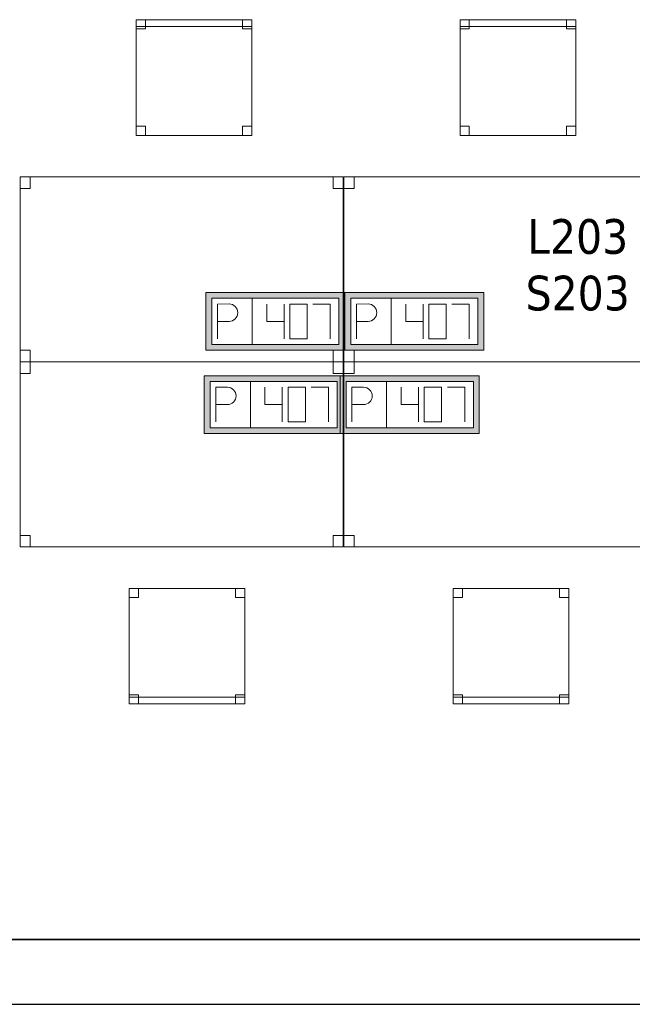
# Model space of a CAD drawing. Header units: metres. Extents: x 397.7 to 427.5, y 12.7 to 28.4.
# Tile 2 of 130: x 401.8 to 404.4, y 12.8 to 17.1. Entities that reach past the tile are written whole.
import ezdxf

# ---------------------------------------------------------------- set-up
doc = ezdxf.new("R2010")
doc.units = ezdxf.units.M
doc.layers.add('01_SUELOS', color=7, linetype='Continuous', lineweight=25, true_color=0x007f00)
for name, color, linetype, lineweight in [('02_MOBILIARIO', 7, 'Continuous', 18), ('A-DETL-____-MBND', 7, 'Continuous', 18), ('A-WALL-____-MCUT', 7, 'Continuous', 25), ('A-WALL-____-OTLN', 7, 'Continuous', 25), ('E-ELEC-FIXT-IDEN', 7, 'Continuous', 30)]:
    doc.layers.add(name, color=color, linetype=linetype, lineweight=lineweight)
doc.styles.add('Tahoma_3', font='tahoma.ttf', dxfattribs={"height": 0.15})

# ---------------------------------------------------------------- blocks, each defined once
blk = doc.blocks.new('Family - Mur P2-152758-05_ELEC_P2')
at = {"layer": 'A-WALL-____-MCUT', "color": 253, "true_color": 0xaaaaaa}
for p, q in [((25.4738, 0.28), (0.0555, 0.28)), ((0, 0), (25.4158, 0))]:
    blk.add_line(p, q, dxfattribs=at)
at = {"layer": 'A-WALL-____-OTLN', "color": 253, "true_color": 0xaaaaaa}
for p, q in [((25.4738, 0.28), (0.0555, 0.28)), ((0, 0), (25.4158, 0))]:
    blk.add_line(p, q, dxfattribs=at)
at = {"layer": 'A-WALL-____-OTLN', "color": 253, "lineweight": 18, "true_color": 0xaaaaaa}
blk.add_line((0, 0), (25.4158, 0), dxfattribs=at)
blk = doc.blocks.new('Family - Taula 140X80_P2-152765-05_ELEC_P2')
at = {"layer": 'A-DETL-____-MBND', "color": 253, "true_color": 0xaaaaaa}
for p, q in [((0, 0.7501), (0, 0.8001)), ((0, 0.8001), (0.0437, 0.8001)), ((0.0437, 0.8001), (0, 0.8001)), ((0, 0.8001), (0, 0.7501)), ((0, 0), (0, 0.8001)), ((0, 0.8001), (1.3973, 0.8001)), ((1.3973, 0.8001), (0, 0.8001)), ((0, 0.8001), (0, 0)), ((0.0437, 0.8001), (0.0437, 0.7501)), ((0.0437, 0.7501), (0.0437, 0.8001)), ((1.3536, 0.7501), (1.3536, 0.8001)), ((1.3536, 0.8001), (1.3973, 0.8001)), ((1.3973, 0.8001), (1.3536, 0.8001)), ((1.3536, 0.8001), (1.3536, 0.7501)), ((1.3973, 0.8001), (1.3973, 0)), ((1.3973, 0), (1.3973, 0.8001)), ((1.3973, 0.8001), (1.3973, 0.7501)), ((1.3973, 0.7501), (1.3973, 0.8001)), ((0.0437, 0.7501), (0, 0.7501)), ((0, 0.7501), (0.0437, 0.7501)), ((1.3973, 0.7501), (1.3536, 0.7501)), ((1.3536, 0.7501), (1.3973, 0.7501)), ((0, 0), (0, 0.05)), ((0, 0.05), (0.0437, 0.05)), ((0.0437, 0.05), (0, 0.05)), ((0, 0.05), (0, 0)), ((0.0437, 0.05), (0.0437, 0)), ((0.0437, 0), (0.0437, 0.05)), ((1.3536, 0), (1.3536, 0.05)), ((1.3536, 0.05), (1.3973, 0.05)), ((1.3973, 0.05), (1.3536, 0.05)), ((1.3536, 0.05), (1.3536, 0)), ((1.3973, 0.05), (1.3973, 0)), ((1.3973, 0), (1.3973, 0.05)), ((0.0437, 0), (0, 0)), ((0, 0), (0.0437, 0)), ((1.3973, 0), (0, 0)), ((0, 0), (1.3973, 0)), ((1.3973, 0), (1.3536, 0)), ((1.3536, 0), (1.3973, 0))]:
    blk.add_line(p, q, dxfattribs=at)
blk = doc.blocks.new('Family - LONDR55-XX_ZZ-ARQ-CAA-M3D-Londres55-152793-05_ELEC_P2')
at = {"layer": '01_SUELOS', "color": 9, "true_color": 0xaad4aa}
for p, q in [((0, 0), (25.4191, 0)), ((25.4191, 0), (0, 0))]:
    blk.add_line(p, q, dxfattribs=at)
blk = doc.blocks.new('Family - Taula 140X80_P2-152852-05_ELEC_P2')
at = {"layer": 'A-DETL-____-MBND', "color": 253, "true_color": 0xaaaaaa}
for p, q in [((0, 0.7501), (0, 0.8001)), ((0, 0.8001), (0.0437, 0.8001)), ((0.0437, 0.8001), (0, 0.8001)), ((0, 0.8001), (0, 0.7501)), ((0, 0), (0, 0.8001)), ((0, 0.8001), (1.3973, 0.8001)), ((1.3973, 0.8001), (0, 0.8001)), ((0, 0.8001), (0, 0)), ((0.0437, 0.8001), (0.0437, 0.7501)), ((0.0437, 0.7501), (0.0437, 0.8001)), ((1.3536, 0.7501), (1.3536, 0.8001)), ((1.3536, 0.8001), (1.3973, 0.8001)), ((1.3973, 0.8001), (1.3536, 0.8001)), ((1.3536, 0.8001), (1.3536, 0.7501)), ((1.3973, 0.8001), (1.3973, 0)), ((1.3973, 0), (1.3973, 0.8001)), ((1.3973, 0.8001), (1.3973, 0.7501)), ((1.3973, 0.7501), (1.3973, 0.8001)), ((0.0437, 0.7501), (0, 0.7501)), ((0, 0.7501), (0.0437, 0.7501)), ((1.3973, 0.7501), (1.3536, 0.7501)), ((1.3536, 0.7501), (1.3973, 0.7501)), ((0, 0), (0, 0.05)), ((0, 0.05), (0.0437, 0.05)), ((0.0437, 0.05), (0, 0.05)), ((0, 0.05), (0, 0)), ((0.0437, 0.05), (0.0437, 0)), ((0.0437, 0), (0.0437, 0.05)), ((1.3536, 0), (1.3536, 0.05)), ((1.3536, 0.05), (1.3973, 0.05)), ((1.3973, 0.05), (1.3536, 0.05)), ((1.3536, 0.05), (1.3536, 0)), ((1.3973, 0.05), (1.3973, 0)), ((1.3973, 0), (1.3973, 0.05)), ((1.3973, 0), (0, 0)), ((0, 0), (1.3973, 0)), ((0.0437, 0), (0, 0)), ((0, 0), (0.0437, 0)), ((1.3973, 0), (1.3536, 0)), ((1.3536, 0), (1.3973, 0))]:
    blk.add_line(p, q, dxfattribs=at)
blk = doc.blocks.new('Family - Cadira d_Oficina_P2-153061-05_ELEC_P2')
at = {"layer": 'A-DETL-____-MBND', "color": 253, "true_color": 0xaaaaaa}
for p, q in [((0, 0.46), (0, 0.5)), ((0, 0.5), (0.04, 0.5)), ((0.04, 0.5), (0, 0.5)), ((0, 0.5), (0, 0.46)), ((0, 0.5), (0.5, 0.5)), ((0, 0), (0, 0.5)), ((0.5, 0.5), (0, 0.5)), ((0, 0.5), (0, 0)), ((0.04, 0.5), (0.04, 0.46)), ((0.04, 0.46), (0.04, 0.5)), ((0.46, 0.46), (0.46, 0.5)), ((0.46, 0.5), (0.5, 0.5)), ((0.5, 0.5), (0.46, 0.5)), ((0.46, 0.5), (0.46, 0.46)), ((0.5, 0.5), (0.5, 0.46)), ((0.5, 0.46), (0.5, 0.5)), ((0.5, 0.5), (0.5, 0)), ((0.5, 0), (0.5, 0.5)), ((0.04, 0.46), (0, 0.46)), ((0, 0.46), (0.04, 0.46)), ((0.5, 0.46), (0.46, 0.46)), ((0.46, 0.46), (0.5, 0.46)), ((0, 0), (0, 0.04)), ((0, 0.04), (0.04, 0.04)), ((0.04, 0.04), (0, 0.04)), ((0, 0.04), (0, 0)), ((0, 0), (0, 0.03)), ((0, 0.03), (0.5, 0.03)), ((0.5, 0.03), (0, 0.03)), ((0, 0.03), (0, 0)), ((0, 0), (0.5, 0)), ((0.5, 0), (0, 0)), ((0, 0), (0.5, 0)), ((0.04, 0), (0, 0)), ((0, 0), (0.04, 0)), ((0.04, 0.04), (0.04, 0)), ((0.04, 0), (0.04, 0.04)), ((0.46, 0), (0.46, 0.04)), ((0.46, 0.04), (0.5, 0.04)), ((0.5, 0.04), (0.46, 0.04)), ((0.46, 0.04), (0.46, 0)), ((0.5, 0), (0.46, 0)), ((0.5, 0.04), (0.5, 0)), ((0.5, 0), (0.5, 0.04)), ((0.5, 0.03), (0.5, 0)), ((0.5, 0), (0.5, 0.03)), ((0.5, 0), (0, 0)), ((0.46, 0), (0.5, 0))]:
    blk.add_line(p, q, dxfattribs=at)
blk = doc.blocks.new('Family - Cadira d_Oficina_P2-153168-05_ELEC_P2')
at = {"layer": 'A-DETL-____-MBND', "color": 253, "true_color": 0xaaaaaa}
for p, q in [((0, 0.46), (0, 0.5)), ((0, 0.5), (0.04, 0.5)), ((0.04, 0.5), (0, 0.5)), ((0, 0.5), (0, 0.46)), ((0, 0), (0, 0.5)), ((0, 0.5), (0.5, 0.5)), ((0.5, 0.5), (0, 0.5)), ((0, 0.5), (0, 0)), ((0, 0.47), (0, 0.5)), ((0, 0.5), (0.5, 0.5)), ((0.5, 0.5), (0, 0.5)), ((0, 0.5), (0, 0.47)), ((0.5, 0.47), (0, 0.47)), ((0, 0.47), (0.5, 0.47)), ((0.04, 0.5), (0.04, 0.46)), ((0.04, 0.46), (0.04, 0.5)), ((0.46, 0.46), (0.46, 0.5)), ((0.46, 0.5), (0.5, 0.5)), ((0.5, 0.5), (0.46, 0.5)), ((0.46, 0.5), (0.46, 0.46)), ((0.5, 0.5), (0.5, 0.46)), ((0.5, 0.46), (0.5, 0.5)), ((0.5, 0.5), (0.5, 0)), ((0.5, 0), (0.5, 0.5)), ((0.5, 0.5), (0.5, 0.47)), ((0.5, 0.47), (0.5, 0.5)), ((0.04, 0.46), (0, 0.46)), ((0, 0.46), (0.04, 0.46)), ((0.5, 0.46), (0.46, 0.46)), ((0.46, 0.46), (0.5, 0.46)), ((0, 0), (0, 0.04)), ((0, 0.04), (0.04, 0.04)), ((0.04, 0.04), (0, 0.04)), ((0, 0.04), (0, 0)), ((0.04, 0), (0, 0)), ((0, 0), (0.04, 0)), ((0.5, 0), (0, 0)), ((0.04, 0.04), (0.04, 0)), ((0.04, 0), (0.04, 0.04)), ((0.46, 0), (0.46, 0.04)), ((0.46, 0.04), (0.5, 0.04)), ((0.5, 0.04), (0.46, 0.04)), ((0.46, 0.04), (0.46, 0)), ((0.5, 0), (0.46, 0)), ((0.46, 0), (0.5, 0)), ((0.5, 0.04), (0.5, 0)), ((0.5, 0), (0.5, 0.04)), ((0, 0), (0.5, 0))]:
    blk.add_line(p, q, dxfattribs=at)
blk = doc.blocks.new('Family - Taula 140X80_P2-153208-05_ELEC_P2')
at = {"layer": 'A-DETL-____-MBND', "color": 253, "true_color": 0xaaaaaa}
for p, q in [((0, 0.8001), (0.0437, 0.8001)), ((0, 0.7501), (0, 0.8001)), ((0.0437, 0.8001), (0, 0.8001)), ((0, 0.8001), (0, 0.7501)), ((0, 0.8001), (1.3973, 0.8001)), ((0, 0), (0, 0.8001)), ((1.3973, 0.8001), (0, 0.8001)), ((0, 0.8001), (0, 0)), ((0.0437, 0.8001), (0.0437, 0.7501)), ((0.0437, 0.7501), (0.0437, 0.8001)), ((1.3536, 0.8001), (1.3973, 0.8001)), ((1.3536, 0.7501), (1.3536, 0.8001)), ((1.3973, 0.8001), (1.3536, 0.8001)), ((1.3536, 0.8001), (1.3536, 0.7501)), ((1.3973, 0.8001), (1.3973, 0.7501)), ((1.3973, 0.7501), (1.3973, 0.8001)), ((1.3973, 0.8001), (1.3973, 0)), ((1.3973, 0), (1.3973, 0.8001)), ((0.0437, 0.7501), (0, 0.7501)), ((0, 0.7501), (0.0437, 0.7501)), ((1.3973, 0.7501), (1.3536, 0.7501)), ((1.3536, 0.7501), (1.3973, 0.7501)), ((0, 0.05), (0.0437, 0.05)), ((0, 0), (0, 0.05)), ((0.0437, 0.05), (0, 0.05)), ((0, 0.05), (0, 0)), ((0.0437, 0.05), (0.0437, 0)), ((0.0437, 0), (0.0437, 0.05)), ((1.3536, 0.05), (1.3973, 0.05)), ((1.3536, 0), (1.3536, 0.05)), ((1.3973, 0.05), (1.3536, 0.05)), ((1.3536, 0.05), (1.3536, 0)), ((1.3973, 0.05), (1.3973, 0)), ((1.3973, 0), (1.3973, 0.05)), ((0.0437, 0), (0, 0)), ((0, 0), (0.0437, 0)), ((0, 0), (1.3973, 0)), ((1.3973, 0), (1.3536, 0)), ((1.3536, 0), (1.3973, 0)), ((1.3973, 0), (0, 0))]:
    blk.add_line(p, q, dxfattribs=at)
blk = doc.blocks.new('Family - Cadira d_Oficina_P2-153237-05_ELEC_P2')
at = {"layer": 'A-DETL-____-MBND', "color": 253, "true_color": 0xaaaaaa}
for p, q in [((0, 0.5), (0.5, 0.5)), ((0, 0), (0, 0.5)), ((0.5, 0.5), (0, 0.5)), ((0, 0.5), (0, 0)), ((0, 0.46), (0, 0.5)), ((0, 0.5), (0.04, 0.5)), ((0.04, 0.5), (0, 0.5)), ((0, 0.5), (0, 0.46)), ((0.04, 0.5), (0.04, 0.46)), ((0.04, 0.46), (0.04, 0.5)), ((0.46, 0.46), (0.46, 0.5)), ((0.46, 0.5), (0.5, 0.5)), ((0.5, 0.5), (0.46, 0.5)), ((0.46, 0.5), (0.46, 0.46)), ((0.5, 0.5), (0.5, 0.46)), ((0.5, 0.46), (0.5, 0.5)), ((0.5, 0.5), (0.5, 0)), ((0.5, 0), (0.5, 0.5)), ((0.04, 0.46), (0, 0.46)), ((0, 0.46), (0.04, 0.46)), ((0.5, 0.46), (0.46, 0.46)), ((0.46, 0.46), (0.5, 0.46)), ((0, 0), (0, 0.04)), ((0, 0.04), (0.04, 0.04)), ((0.04, 0.04), (0, 0.04)), ((0, 0.04), (0, 0)), ((0, 0), (0, 0.03)), ((0, 0.03), (0.5, 0.03)), ((0.5, 0.03), (0, 0.03)), ((0, 0.03), (0, 0)), ((0.5, 0), (0, 0)), ((0, 0), (0.5, 0)), ((0, 0), (0.5, 0)), ((0.04, 0), (0, 0)), ((0, 0), (0.04, 0)), ((0.04, 0.04), (0.04, 0)), ((0.04, 0), (0.04, 0.04)), ((0.46, 0), (0.46, 0.04)), ((0.46, 0.04), (0.5, 0.04)), ((0.5, 0.04), (0.46, 0.04)), ((0.46, 0.04), (0.46, 0)), ((0.5, 0), (0.46, 0)), ((0.5, 0.04), (0.5, 0)), ((0.5, 0), (0.5, 0.04)), ((0.5, 0.03), (0.5, 0)), ((0.5, 0), (0.5, 0.03)), ((0.5, 0), (0, 0)), ((0.46, 0), (0.5, 0))]:
    blk.add_line(p, q, dxfattribs=at)
blk = doc.blocks.new('Family - Taula 140X80_P2-153291-05_ELEC_P2')
at = {"layer": 'A-DETL-____-MBND', "color": 253, "true_color": 0xaaaaaa}
for p, q in [((0, 0.8001), (0.0437, 0.8001)), ((0, 0.7501), (0, 0.8001)), ((0.0437, 0.8001), (0, 0.8001)), ((0, 0.8001), (0, 0.7501)), ((0, 0.8001), (1.3973, 0.8001)), ((0, 0), (0, 0.8001)), ((1.3973, 0.8001), (0, 0.8001)), ((0, 0.8001), (0, 0)), ((0.0437, 0.8001), (0.0437, 0.7501)), ((0.0437, 0.7501), (0.0437, 0.8001)), ((1.3536, 0.8001), (1.3973, 0.8001)), ((1.3536, 0.7501), (1.3536, 0.8001)), ((1.3973, 0.8001), (1.3536, 0.8001)), ((1.3536, 0.8001), (1.3536, 0.7501)), ((1.3973, 0.8001), (1.3973, 0)), ((1.3973, 0), (1.3973, 0.8001)), ((1.3973, 0.8001), (1.3973, 0.7501)), ((1.3973, 0.7501), (1.3973, 0.8001)), ((0.0437, 0.7501), (0, 0.7501)), ((0, 0.7501), (0.0437, 0.7501)), ((1.3973, 0.7501), (1.3536, 0.7501)), ((1.3536, 0.7501), (1.3973, 0.7501)), ((0, 0.05), (0.0437, 0.05)), ((0, 0), (0, 0.05)), ((0.0437, 0.05), (0, 0.05)), ((0, 0.05), (0, 0)), ((0.0437, 0.05), (0.0437, 0)), ((0.0437, 0), (0.0437, 0.05)), ((1.3536, 0.05), (1.3973, 0.05)), ((1.3536, 0), (1.3536, 0.05)), ((1.3973, 0.05), (1.3536, 0.05)), ((1.3536, 0.05), (1.3536, 0)), ((1.3973, 0.05), (1.3973, 0)), ((1.3973, 0), (1.3973, 0.05)), ((0, 0), (1.3973, 0)), ((0.0437, 0), (0, 0)), ((0, 0), (0.0437, 0)), ((1.3973, 0), (1.3536, 0)), ((1.3536, 0), (1.3973, 0)), ((1.3973, 0), (0, 0))]:
    blk.add_line(p, q, dxfattribs=at)
blk = doc.blocks.new('Family - Cadira d_Oficina_P2-153293-05_ELEC_P2')
at = {"layer": 'A-DETL-____-MBND', "color": 253, "true_color": 0xaaaaaa}
for p, q in [((0, 0), (0, 0.5)), ((0, 0.5), (0.5, 0.5)), ((0.5, 0.5), (0, 0.5)), ((0, 0.5), (0, 0)), ((0, 0.46), (0, 0.5)), ((0, 0.5), (0.04, 0.5)), ((0.04, 0.5), (0, 0.5)), ((0, 0.5), (0, 0.46)), ((0, 0.47), (0, 0.5)), ((0, 0.5), (0.5, 0.5)), ((0.5, 0.5), (0, 0.5)), ((0, 0.5), (0, 0.47)), ((0.5, 0.47), (0, 0.47)), ((0, 0.47), (0.5, 0.47)), ((0.04, 0.5), (0.04, 0.46)), ((0.04, 0.46), (0.04, 0.5)), ((0.46, 0.46), (0.46, 0.5)), ((0.46, 0.5), (0.5, 0.5)), ((0.5, 0.5), (0.46, 0.5)), ((0.46, 0.5), (0.46, 0.46)), ((0.5, 0.5), (0.5, 0)), ((0.5, 0), (0.5, 0.5)), ((0.5, 0.5), (0.5, 0.46)), ((0.5, 0.46), (0.5, 0.5)), ((0.5, 0.5), (0.5, 0.47)), ((0.5, 0.47), (0.5, 0.5)), ((0.04, 0.46), (0, 0.46)), ((0, 0.46), (0.04, 0.46)), ((0.5, 0.46), (0.46, 0.46)), ((0.46, 0.46), (0.5, 0.46)), ((0, 0), (0, 0.04)), ((0, 0.04), (0.04, 0.04)), ((0.04, 0.04), (0, 0.04)), ((0, 0.04), (0, 0)), ((0.5, 0), (0, 0)), ((0.04, 0), (0, 0)), ((0, 0), (0.04, 0)), ((0.04, 0.04), (0.04, 0)), ((0.04, 0), (0.04, 0.04)), ((0.46, 0), (0.46, 0.04)), ((0.46, 0.04), (0.5, 0.04)), ((0.5, 0.04), (0.46, 0.04)), ((0.46, 0.04), (0.46, 0)), ((0.5, 0), (0.46, 0)), ((0.46, 0), (0.5, 0)), ((0.5, 0.04), (0.5, 0)), ((0.5, 0), (0.5, 0.04)), ((0, 0), (0.5, 0))]:
    blk.add_line(p, q, dxfattribs=at)
blk = doc.blocks.new('LONDR55-XX_ZZ-ARQ-CAA-M3D-Londres55_ifc-1-05_ELEC_P2')
at = {"layer": '01_SUELOS', "color": 253, "lineweight": 18, "true_color": 0xaaaaaa}
blk.add_blockref('Family - LONDR55-XX_ZZ-ARQ-CAA-M3D-Londres55-152793-05_ELEC_P2', (398.2971, 13.1206), dxfattribs=at)
at = {"layer": '02_MOBILIARIO', "color": 253, "lineweight": 18, "true_color": 0xaaaaaa}
for name, p in [('Family - Cadira d_Oficina_P2-153293-05_ELEC_P2', (402.2829, 16.5972)), ('Family - Cadira d_Oficina_P2-153168-05_ELEC_P2', (403.6829, 16.5972)), ('Family - Taula 140X80_P2-153208-05_ELEC_P2', (401.7809, 15.618)), ('Family - Taula 140X80_P2-153291-05_ELEC_P2', (403.1809, 15.618)), ('Family - Taula 140X80_P2-152765-05_ELEC_P2', (401.7809, 14.818)), ('Family - Taula 140X80_P2-152852-05_ELEC_P2', (403.1809, 14.818)), ('Family - Cadira d_Oficina_P2-153237-05_ELEC_P2', (402.2529, 14.1389)), ('Family - Cadira d_Oficina_P2-153061-05_ELEC_P2', (403.6529, 14.1389))]:
    blk.add_blockref(name, p, dxfattribs=at)
at = {"layer": 'A-WALL-____-OTLN', "color": 253, "lineweight": 18, "true_color": 0xaaaaaa}
blk.add_blockref('Family - Mur P2-152758-05_ELEC_P2', (398.2417, 12.8406), dxfattribs=at)
blk = doc.blocks.new('ZYR_05_02_05 PT 4COL Terra - 07 PT Terra _4SC-2SAI-2VD_-903811-05_ELEC_P2')
at = {"layer": 'A-DETL-____-MBND', "true_color": 0x3c0aff}
h = blk.add_hatch(color=180, dxfattribs=at)
h.paths.add_polyline_path([(-0.5174, -0.125), (0.0826, -0.125), (0.0826, 0.125), (-0.5174, 0.125)])
h.paths.add_polyline_path([(-0.4924, -0.1), (-0.4924, 0.1), (0.0576, 0.1), (0.0576, -0.1)])
at = {"layer": 'A-DETL-____-MBND', "color": 180, "true_color": 0x3c0aff}
for p, q in [((0.0826, 0.125), (-0.5174, 0.125)), ((-0.5174, 0.125), (-0.5174, -0.125)), ((-0.5174, 0.125), (0.0826, 0.125)), ((-0.5174, 0.125), (-0.5174, -0.125)), ((-0.4924, -0.1), (-0.4924, 0.1)), ((-0.4924, 0.1), (0.0576, 0.1)), ((-0.4924, 0.1), (0.0576, 0.1)), ((-0.4924, -0.1), (-0.4924, 0.1)), ((-0.3174, 0.1), (-0.3174, -0.1)), ((0.0576, 0.1), (0.0576, -0.1)), ((0.0576, 0.1), (0.0576, -0.1)), ((0.0826, -0.125), (0.0826, 0.125)), ((0.0826, 0.125), (0.0826, -0.125)), ((-0.4674, 0.075), (-0.4174, 0.0754)), ((-0.4674, 0.075), (-0.4674, -0.075)), ((-0.2549, 0.075), (-0.2549, 0)), ((-0.1799, 0.075), (-0.1799, -0.075)), ((-0.0799, 0.075), (-0.1549, 0.075)), ((-0.1549, 0.075), (-0.1549, -0.075)), ((-0.0799, -0.075), (-0.0799, 0.075)), ((-0.0549, 0.075), (0.0201, 0.075)), ((0.0201, 0.075), (0.0201, -0.075)), ((-0.4674, 0), (-0.4174, 0)), ((-0.2549, 0), (-0.1799, 0)), ((-0.1549, -0.075), (-0.0799, -0.075)), ((-0.5174, -0.125), (0.0826, -0.125)), ((0.0826, -0.125), (-0.5174, -0.125)), ((0.0576, -0.1), (-0.4924, -0.1)), ((0.0576, -0.1), (-0.4924, -0.1))]:
    blk.add_line(p, q, dxfattribs=at)
blk.add_arc((-0.4174, 0.0377), 0.0377, 270, 90, dxfattribs=at)
blk = doc.blocks.new('ZYR_05_02_05 PT 4COL Terra - 07 PT Terra _4SC-2SAI-2VD_-903812-05_ELEC_P2')
at = {"layer": 'A-DETL-____-MBND', "true_color": 0x3c0aff}
h = blk.add_hatch(color=180, dxfattribs=at)
h.paths.add_polyline_path([(-0.1328, -0.125), (0.4672, -0.125), (0.4672, 0.125), (-0.1328, 0.125)])
h.paths.add_polyline_path([(-0.1078, -0.1), (-0.1078, 0.1), (0.4422, 0.1), (0.4422, -0.1)])
at = {"layer": 'A-DETL-____-MBND', "color": 180, "true_color": 0x3c0aff}
for p, q in [((0.4672, 0.125), (-0.1328, 0.125)), ((-0.1328, 0.125), (-0.1328, -0.125)), ((-0.1328, 0.125), (0.4672, 0.125)), ((-0.1328, 0.125), (-0.1328, -0.125)), ((-0.1078, -0.1), (-0.1078, 0.1)), ((-0.1078, 0.1), (0.4422, 0.1)), ((-0.1078, 0.1), (0.4422, 0.1)), ((-0.1078, -0.1), (-0.1078, 0.1)), ((0.0672, 0.1), (0.0672, -0.1)), ((0.4422, 0.1), (0.4422, -0.1)), ((0.4422, 0.1), (0.4422, -0.1)), ((0.4672, -0.125), (0.4672, 0.125)), ((0.4672, 0.125), (0.4672, -0.125)), ((-0.0828, 0.075), (-0.0328, 0.0754)), ((-0.0828, 0.075), (-0.0828, -0.075)), ((0.1297, 0.075), (0.1297, 0)), ((0.2047, 0.075), (0.2047, -0.075)), ((0.3047, 0.075), (0.2297, 0.075)), ((0.2297, 0.075), (0.2297, -0.075)), ((0.3047, -0.075), (0.3047, 0.075)), ((0.3297, 0.075), (0.4047, 0.075)), ((0.4047, 0.075), (0.4047, -0.075)), ((-0.0828, 0), (-0.0328, 0)), ((0.1297, 0), (0.2047, 0)), ((0.2297, -0.075), (0.3047, -0.075)), ((-0.1328, -0.125), (0.4672, -0.125)), ((0.4672, -0.125), (-0.1328, -0.125)), ((0.4422, -0.1), (-0.1078, -0.1)), ((0.4422, -0.1), (-0.1078, -0.1))]:
    blk.add_line(p, q, dxfattribs=at)
blk.add_arc((-0.0328, 0.0377), 0.0377, 270, 90, dxfattribs=at)
blk = doc.blocks.new('ZYR_05_02_05 PT 4COL Terra - 07 PT Terra _4SC-2SAI-2VD_-903848-05_ELEC_P2')
at = {"layer": 'A-DETL-____-MBND', "true_color": 0x3c0aff}
h = blk.add_hatch(color=180, dxfattribs=at)
h.paths.add_polyline_path([(-0.5209, -0.125), (0.0791, -0.125), (0.0791, 0.125), (-0.5209, 0.125)])
h.paths.add_polyline_path([(-0.4959, -0.1), (-0.4959, 0.1), (0.0541, 0.1), (0.0541, -0.1)])
at = {"layer": 'A-DETL-____-MBND', "color": 180, "true_color": 0x3c0aff}
for p, q in [((0.0791, 0.125), (-0.5209, 0.125)), ((-0.5209, 0.125), (-0.5209, -0.125)), ((-0.5209, 0.125), (0.0791, 0.125)), ((-0.5209, 0.125), (-0.5209, -0.125)), ((-0.4959, -0.1), (-0.4959, 0.1)), ((-0.4959, 0.1), (0.0541, 0.1)), ((-0.4959, 0.1), (0.0541, 0.1)), ((-0.4959, -0.1), (-0.4959, 0.1)), ((-0.3209, 0.1), (-0.3209, -0.1)), ((0.0541, 0.1), (0.0541, -0.1)), ((0.0541, 0.1), (0.0541, -0.1)), ((0.0791, -0.125), (0.0791, 0.125)), ((0.0791, 0.125), (0.0791, -0.125)), ((-0.4709, 0.075), (-0.4209, 0.0754)), ((-0.4709, 0.075), (-0.4709, -0.075)), ((-0.2584, 0.075), (-0.2584, 0)), ((-0.1834, 0.075), (-0.1834, -0.075)), ((-0.0834, 0.075), (-0.1584, 0.075)), ((-0.1584, 0.075), (-0.1584, -0.075)), ((-0.0834, -0.075), (-0.0834, 0.075)), ((-0.0584, 0.075), (0.0166, 0.075)), ((0.0166, 0.075), (0.0166, -0.075)), ((-0.4709, 0), (-0.4209, 0)), ((-0.2584, 0), (-0.1834, 0)), ((-0.1584, -0.075), (-0.0834, -0.075)), ((-0.5209, -0.125), (0.0791, -0.125)), ((0.0791, -0.125), (-0.5209, -0.125)), ((0.0541, -0.1), (-0.4959, -0.1)), ((0.0541, -0.1), (-0.4959, -0.1))]:
    blk.add_line(p, q, dxfattribs=at)
blk.add_arc((-0.4209, 0.0377), 0.0377, 270, 90, dxfattribs=at)
blk = doc.blocks.new('ZYR_05_02_05 PT 4COL Terra - 07 PT Terra _4SC-2SAI-2VD_-903849-05_ELEC_P2')
at = {"layer": 'A-DETL-____-MBND', "true_color": 0x3c0aff}
h = blk.add_hatch(color=180, dxfattribs=at)
h.paths.add_polyline_path([(-0.1527, -0.125), (0.4473, -0.125), (0.4473, 0.125), (-0.1527, 0.125)])
h.paths.add_polyline_path([(-0.1277, -0.1), (-0.1277, 0.1), (0.4223, 0.1), (0.4223, -0.1)])
at = {"layer": 'A-DETL-____-MBND', "color": 180, "true_color": 0x3c0aff}
for p, q in [((0.4473, 0.125), (-0.1527, 0.125)), ((-0.1527, 0.125), (-0.1527, -0.125)), ((-0.1527, 0.125), (0.4473, 0.125)), ((-0.1527, 0.125), (-0.1527, -0.125)), ((-0.1277, -0.1), (-0.1277, 0.1)), ((-0.1277, 0.1), (0.4223, 0.1)), ((-0.1277, 0.1), (0.4223, 0.1)), ((-0.1277, -0.1), (-0.1277, 0.1)), ((0.0473, 0.1), (0.0473, -0.1)), ((0.4223, 0.1), (0.4223, -0.1)), ((0.4223, 0.1), (0.4223, -0.1)), ((0.4473, -0.125), (0.4473, 0.125)), ((0.4473, 0.125), (0.4473, -0.125)), ((-0.1027, 0.075), (-0.0527, 0.0754)), ((-0.1027, 0.075), (-0.1027, -0.075)), ((0.1098, 0.075), (0.1098, 0)), ((0.1848, 0.075), (0.1848, -0.075)), ((0.2848, 0.075), (0.2098, 0.075)), ((0.2098, 0.075), (0.2098, -0.075)), ((0.2848, -0.075), (0.2848, 0.075)), ((0.3098, 0.075), (0.3848, 0.075)), ((0.3848, 0.075), (0.3848, -0.075)), ((-0.1027, 0), (-0.0527, 0)), ((0.1098, 0), (0.1848, 0)), ((0.2098, -0.075), (0.2848, -0.075)), ((-0.1527, -0.125), (0.4473, -0.125)), ((0.4473, -0.125), (-0.1527, -0.125)), ((0.4223, -0.1), (-0.1277, -0.1)), ((0.4223, -0.1), (-0.1277, -0.1))]:
    blk.add_line(p, q, dxfattribs=at)
blk.add_arc((-0.0527, 0.0377), 0.0377, 270, 90, dxfattribs=at)

msp = doc.modelspace()

# ---------------------------------------------------------------- block references
at = {"lineweight": 5}
msp.add_blockref('LONDR55-XX_ZZ-ARQ-CAA-M3D-Londres55_ifc-1-05_ELEC_P2', (0, 0), dxfattribs=at)
at = {"layer": 'A-DETL-____-MBND', "color": 180, "true_color": 0x3c0aff}
for name, p in [('ZYR_05_02_05 PT 4COL Terra - 07 PT Terra _4SC-2SAI-2VD_-903811-05_ELEC_P2', (403.1019, 15.793)), ('ZYR_05_02_05 PT 4COL Terra - 07 PT Terra _4SC-2SAI-2VD_-903812-05_ELEC_P2', (403.3181, 15.793)), ('ZYR_05_02_05 PT 4COL Terra - 07 PT Terra _4SC-2SAI-2VD_-903848-05_ELEC_P2', (403.0981, 15.433)), ('ZYR_05_02_05 PT 4COL Terra - 07 PT Terra _4SC-2SAI-2VD_-903849-05_ELEC_P2', (403.3181, 15.433))]:
    msp.add_blockref(name, p, dxfattribs=at)

# ---------------------------------------------------------------- next in the draw order: texts
at = {"layer": 'E-ELEC-FIXT-IDEN', "char_height": 0.15, "attachment_point": 1, "style": 'Tahoma_3', "bg_fill": 3, "box_fill_scale": 1.25, "bg_fill_color": 256, "bg_fill_true_color": 13158600, "bg_fill_transparency": 0}
for s, insert, width in [('L203', (403.9732, 16.2352), 0.517088), ('S203', (403.9665, 15.9905), 0.533122)]:
    msp.add_mtext(s, dxfattribs=dict(at, insert=insert, width=width))

doc.saveas('drawing.dxf')
